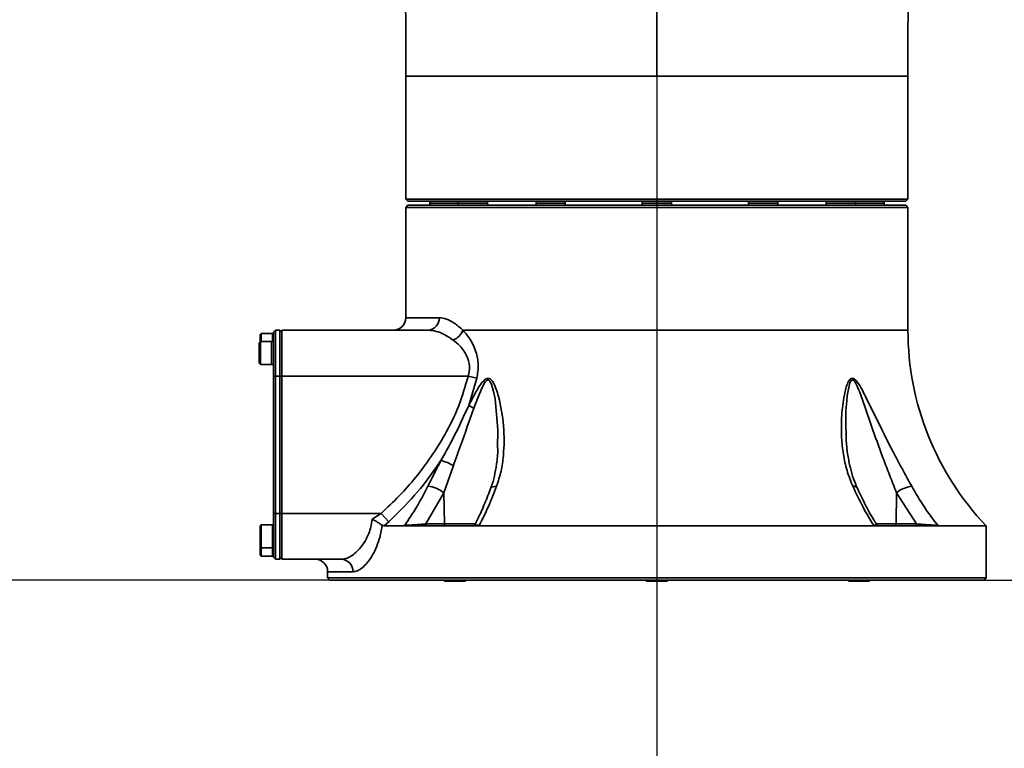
# Model space of a CAD drawing. Header units: millimetres. Extents: x -27 to 8086, y 0 to 7529.
# Tile 26 of 51: x 3268 to 3504, y 4640 to 4815. Entities that reach past the tile are written whole.
import ezdxf

# ---------------------------------------------------------------- set-up
doc = ezdxf.new("R2010")
doc.units = ezdxf.units.MM
doc.header["$LTSCALE"] = 10
doc.header["$PDSIZE"] = -1
doc.linetypes.add('CENTER', pattern=[10.16, 6.35, -1.27, 1.27, -1.27])
doc.linetypes.add('CENTERX2', pattern=[20.32, 12.7, -2.54, 2.54, -2.54])
doc.layers.add('中心线层', color=1, linetype='CENTER')
doc.dimstyles.new('ISO-25', dxfattribs={"dimtxt": 50, "dimasz": 40, "dimexe": 10, "dimexo": 10, "dimgap": 8, "dimtad": 1, "dimdec": 1, "dimtxsty": 'Standard', "dimcen": 2.5, "dimclrd": 1, "dimclre": 1, "dimclrt": 3, "dimadec": 0, "dimazin": 0, "dimtfac": 1, "dimtdec": 1, "dimtmove": 0, "dimatfit": 3, "dimfxl": 1, "dimarcsym": 0})

# ---------------------------------------------------------------- blocks, each defined once
blk = doc.blocks.new('*D178')
at = {"layer": 'Defpoints', "color": 0, "linetype": 'ByBlock', "transparency": 16777216}
for p in [(3578.78, 4898.28), (3665.06, 4898.28), (3477.64, 4680.78)]:
    blk.add_point(p, dxfattribs=at)
at = {"layer": '中心线层', "color": 1, "linetype": 'ByBlock', "lineweight": -2, "transparency": 16777216}
for p, q in [((3588.78, 4898.28), (3675.06, 4898.28)), ((3665.06, 4720.78), (3665.06, 4858.28)), ((3487.64, 4680.78), (3675.06, 4680.78))]:
    blk.add_line(p, q, dxfattribs=at)
at = {"layer": '中心线层', "color": 1, "linetype": 'ByBlock', "transparency": 16777216}
for points in [[(3658.4, 4858.28), (3671.73, 4858.28), (3665.06, 4898.28)], [(3658.4, 4720.78), (3671.73, 4720.78), (3665.06, 4680.78)]]:
    blk.add_solid(points, dxfattribs=at)
at = {"layer": '中心线层', "color": 3, "linetype": 'ByBlock', "transparency": 16777216, "insert": (3628.97, 4789.53), "char_height": 50, "attachment_point": 5, "rotation": 90}
blk.add_mtext('217,5', dxfattribs=at)
blk = doc.blocks.new('*D184')
at = {"layer": 'Defpoints', "color": 0, "linetype": 'ByBlock', "transparency": 16777216}
for p in [(2267.4, 5884.78), (3420.84, 5884.78), (3420.84, 4680.78)]:
    blk.add_point(p, dxfattribs=at)
at = {"layer": '中心线层', "color": 1, "linetype": 'ByBlock', "lineweight": -2, "transparency": 16777216}
for p, q in [((3410.84, 5884.78), (2257.4, 5884.78)), ((2267.4, 4720.78), (2267.4, 5844.78)), ((3410.84, 4680.78), (2257.4, 4680.78))]:
    blk.add_line(p, q, dxfattribs=at)
at = {"layer": '中心线层', "color": 1, "linetype": 'ByBlock', "transparency": 16777216}
for points in [[(2260.74, 5844.78), (2274.07, 5844.78), (2267.4, 5884.78)], [(2260.74, 4720.78), (2274.07, 4720.78), (2267.4, 4680.78)]]:
    blk.add_solid(points, dxfattribs=at)
at = {"layer": '中心线层', "color": 3, "linetype": 'ByBlock', "transparency": 16777216, "insert": (2234.12, 5282.78), "char_height": 50, "attachment_point": 5, "rotation": 90}
blk.add_mtext('1204', dxfattribs=at)
blk = doc.blocks.new('*D185')
at = {"layer": 'Defpoints', "color": 0, "linetype": 'ByBlock', "transparency": 16777216}
for p in [(3420.84, 4680.78), (2265.29, 3911.78), (3420.84, 3911.78)]:
    blk.add_point(p, dxfattribs=at)
at = {"layer": '中心线层', "color": 1, "linetype": 'ByBlock', "lineweight": -2, "transparency": 16777216}
for p, q in [((3410.84, 4680.78), (2255.29, 4680.78)), ((2265.29, 4640.78), (2265.29, 3951.78)), ((3410.84, 3911.78), (2255.29, 3911.78))]:
    blk.add_line(p, q, dxfattribs=at)
at = {"layer": '中心线层', "color": 1, "linetype": 'ByBlock', "transparency": 16777216}
for points in [[(2258.63, 4640.78), (2271.96, 4640.78), (2265.29, 4680.78)], [(2258.63, 3951.78), (2271.96, 3951.78), (2265.29, 3911.78)]]:
    blk.add_solid(points, dxfattribs=at)
at = {"layer": '中心线层', "color": 3, "linetype": 'ByBlock', "transparency": 16777216, "insert": (2232.29, 4296.28), "char_height": 50, "attachment_point": 5, "rotation": 90}
blk.add_mtext('769', dxfattribs=at)
blk = doc.blocks.new('*D188')
at = {"layer": 'Defpoints', "color": 0, "linetype": 'ByBlock', "transparency": 16777216}
for p in [(2434.34, 4898.28), (3420.84, 4898.28), (3420.84, 3620.41)]:
    blk.add_point(p, dxfattribs=at)
at = {"layer": '中心线层', "color": 1, "linetype": 'ByBlock', "lineweight": -2, "transparency": 16777216}
for p, q in [((2434.34, 4888.28), (2434.34, 3610.41)), ((3420.84, 4888.28), (3420.84, 3610.41)), ((2474.34, 3620.41), (3380.84, 3620.41))]:
    blk.add_line(p, q, dxfattribs=at)
at = {"layer": '中心线层', "color": 1, "linetype": 'ByBlock', "transparency": 16777216}
for points in [[(2474.34, 3627.08), (2474.34, 3613.74), (2434.34, 3620.41)], [(3380.84, 3627.08), (3380.84, 3613.74), (3420.84, 3620.41)]]:
    blk.add_solid(points, dxfattribs=at)
at = {"layer": '中心线层', "color": 3, "linetype": 'ByBlock', "transparency": 16777216, "insert": (2927.59, 3656.5), "char_height": 50, "attachment_point": 5}
blk.add_mtext('986,5', dxfattribs=at)
blk = doc.blocks.new('*D189')
at = {"layer": 'Defpoints', "color": 0, "linetype": 'ByBlock', "transparency": 16777216}
for p in [(3420.84, 4898.28), (4407.34, 4898.28), (4407.34, 3619.05)]:
    blk.add_point(p, dxfattribs=at)
at = {"layer": '中心线层', "color": 1, "linetype": 'ByBlock', "lineweight": -2, "transparency": 16777216}
for p, q in [((3420.84, 4888.28), (3420.84, 3609.05)), ((4407.34, 4888.28), (4407.34, 3609.05)), ((3460.84, 3619.05), (4367.34, 3619.05))]:
    blk.add_line(p, q, dxfattribs=at)
at = {"layer": '中心线层', "color": 1, "linetype": 'ByBlock', "transparency": 16777216}
for points in [[(3460.84, 3625.72), (3460.84, 3612.38), (3420.84, 3619.05)], [(4367.34, 3625.72), (4367.34, 3612.38), (4407.34, 3619.05)]]:
    blk.add_solid(points, dxfattribs=at)
at = {"layer": '中心线层', "color": 3, "linetype": 'ByBlock', "transparency": 16777216, "insert": (3914.09, 3655.14), "char_height": 50, "attachment_point": 5}
blk.add_mtext('986,5', dxfattribs=at)

msp = doc.modelspace()

# ---------------------------------------------------------------- linework, layer by layer
at = {"linetype": 'Continuous', "lineweight": 35}
for p, q in [((3360.59, 4801.78), (3360.59, 4779.28)), ((3481.09, 4772.28), (3481.09, 4801.78)), ((3360.59, 4779.28), (3360.61, 4779.26)), ((3360.59, 4779.28), (3360.61, 4779.28)), ((3360.61, 4772.28), (3360.61, 4779.28)), ((3360.61, 4772.28), (3481.09, 4772.28)), ((3361.09, 4771.78), (3360.61, 4772.28)), ((3360.61, 4770.28), (3361.09, 4770.78)), ((3481.09, 4770.28), (3360.61, 4770.28)), ((3360.61, 4763.28), (3360.61, 4770.28)), ((3480.59, 4771.78), (3361.09, 4771.78)), ((3361.09, 4770.78), (3480.59, 4770.78)), ((3366.34, 4771.78), (3366.34, 4771.28)), ((3366.34, 4771.28), (3366.34, 4770.78)), ((3367.92, 4771.28), (3366.34, 4771.28)), ((3366.34, 4771.28), (3373.17, 4771.28)), ((3373.17, 4771.28), (3367.92, 4771.28)), ((3373.17, 4771.78), (3373.17, 4771.28)), ((3373.17, 4771.28), (3373.17, 4770.78)), ((3376.48, 4771.28), (3373.17, 4771.28)), ((3373.17, 4771.28), (3380.17, 4771.28)), ((3380.17, 4771.28), (3376.48, 4771.28)), ((3380.17, 4771.28), (3380.17, 4771.78)), ((3380.17, 4770.78), (3380.17, 4771.28)), ((3391.84, 4771.78), (3391.84, 4771.28)), ((3391.84, 4771.28), (3391.84, 4770.78)), ((3396.92, 4771.28), (3391.84, 4771.28)), ((3391.84, 4771.28), (3398.84, 4771.28)), ((3398.84, 4771.28), (3396.92, 4771.28)), ((3398.84, 4771.28), (3398.84, 4771.78)), ((3398.84, 4770.78), (3398.84, 4771.28)), ((3417.34, 4771.78), (3417.34, 4771.28)), ((3417.34, 4771.28), (3417.34, 4770.78)), ((3423.77, 4771.28), (3417.34, 4771.28)), ((3417.34, 4771.28), (3424.34, 4771.28)), ((3424.34, 4771.28), (3423.77, 4771.28)), ((3424.34, 4771.28), (3424.34, 4771.78)), ((3424.34, 4770.78), (3424.34, 4771.28)), ((3442.84, 4771.78), (3442.84, 4771.28)), ((3442.84, 4771.28), (3442.84, 4770.78)), ((3449.84, 4771.28), (3442.84, 4771.28)), ((3449.84, 4771.28), (3449.84, 4771.78)), ((3449.84, 4770.78), (3449.84, 4771.28)), ((3461.5, 4771.78), (3461.5, 4771.28)), ((3461.5, 4771.28), (3461.5, 4770.78)), ((3468.5, 4771.28), (3461.5, 4771.28)), ((3461.5, 4771.28), (3461.88, 4771.28)), ((3461.88, 4771.28), (3468.5, 4771.28)), ((3468.5, 4771.28), (3468.5, 4771.78)), ((3468.5, 4770.78), (3468.5, 4771.28)), ((3475.34, 4771.28), (3468.5, 4771.28)), ((3468.5, 4771.28), (3469.92, 4771.28)), ((3469.92, 4771.28), (3475.34, 4771.28)), ((3475.34, 4771.28), (3475.34, 4771.78)), ((3475.34, 4770.78), (3475.34, 4771.28)), ((3480.59, 4771.78), (3481.09, 4772.28)), ((3481.09, 4770.28), (3480.59, 4770.78)), ((3481.09, 4740.78), (3481.09, 4770.28)), ((3360.61, 4763.29), (3360.59, 4763.28)), ((3360.59, 4763.28), (3360.59, 4743.78)), ((3360.61, 4763.28), (3360.59, 4763.28)), ((3360.59, 4743.78), (3368.59, 4743.78)), ((3325.91, 4740.03), (3325.61, 4739.73)), ((3325.61, 4738), (3325.61, 4739.73)), ((3328.61, 4740.03), (3325.91, 4740.03)), ((3325.91, 4740.03), (3325.91, 4738.03)), ((3328.84, 4740.03), (3328.61, 4740.03)), ((3328.61, 4740.03), (3328.61, 4738.03)), ((3329.34, 4740.78), (3328.84, 4740.28)), ((3328.84, 4729.78), (3328.84, 4740.28)), ((3329.34, 4740.78), (3329.34, 4729.78)), ((3329.34, 4740.78), (3330.34, 4740.78)), ((3330.34, 4729.78), (3330.34, 4740.78)), ((3330.84, 4740.28), (3330.34, 4740.78)), ((3330.84, 4740.78), (3365.99, 4740.78)), ((3330.84, 4729.78), (3330.84, 4740.78)), ((3481.09, 4740.78), (3374.29, 4740.78)), ((3325.69, 4738.03), (3325.39, 4737.73)), ((3325.39, 4732.83), (3325.39, 4737.73)), ((3328.39, 4738.03), (3325.69, 4738.03)), ((3325.69, 4738.03), (3325.69, 4732.53)), ((3328.84, 4738.03), (3328.39, 4738.03)), ((3328.39, 4738.03), (3328.39, 4732.53)), ((3325.39, 4732.83), (3325.69, 4732.53)), ((3325.69, 4732.53), (3328.39, 4732.53)), ((3328.39, 4732.53), (3328.84, 4732.53)), ((3328.84, 4696.78), (3328.84, 4729.78)), ((3329.34, 4729.78), (3328.84, 4729.78)), ((3330.34, 4729.78), (3329.34, 4729.78)), ((3329.34, 4729.78), (3329.34, 4696.78)), ((3330.34, 4696.78), (3330.34, 4729.78)), ((3330.84, 4729.78), (3330.34, 4729.78)), ((3330.84, 4696.78), (3330.84, 4729.78)), ((3375.57, 4729.78), (3330.84, 4729.78)), ((3377.65, 4729.27), (3375.57, 4729.78)), ((3377.65, 4729.27), (3375.7, 4722.73)), ((3372.01, 4708.25), (3369.68, 4701.75)), ((3369.68, 4701.75), (3365.43, 4694.26)), ((3369.85, 4694.26), (3369.68, 4701.75)), ((3478.22, 4694.26), (3478.35, 4701.75)), ((3483.11, 4694.26), (3478.35, 4701.75)), ((3328.84, 4686.28), (3328.84, 4696.78)), ((3329.34, 4696.78), (3328.84, 4696.78)), ((3329.34, 4696.78), (3330.34, 4696.78)), ((3329.34, 4696.78), (3329.34, 4685.78)), ((3330.34, 4685.78), (3330.34, 4696.78)), ((3330.84, 4696.78), (3330.34, 4696.78)), ((3330.84, 4685.78), (3330.84, 4696.78)), ((3330.84, 4696.78), (3354.66, 4696.78)), ((3352.54, 4695.37), (3354.66, 4696.78)), ((3356.49, 4694.75), (3354.66, 4696.78)), ((3356.49, 4694.75), (3355.39, 4693.78)), ((3325.91, 4694.03), (3325.61, 4693.73)), ((3325.61, 4688.83), (3325.61, 4693.73)), ((3328.61, 4694.03), (3325.91, 4694.03)), ((3325.91, 4694.03), (3325.91, 4688.53)), ((3328.84, 4694.03), (3328.61, 4694.03)), ((3328.61, 4694.03), (3328.61, 4688.53)), ((3355.39, 4693.78), (3354.93, 4693.94)), ((3359.54, 4693.78), (3355.39, 4693.78)), ((3377.28, 4693.78), (3360.89, 4693.78)), ((3365.43, 4694.26), (3369.85, 4694.26)), ((3369.85, 4694.26), (3377.3, 4694.26)), ((3472.16, 4693.78), (3379.05, 4693.78)), ((3473.47, 4694.26), (3478.22, 4694.26)), ((3487.79, 4693.78), (3473.74, 4693.78)), ((3478.22, 4694.26), (3483.11, 4694.26)), ((3499.84, 4693.78), (3488.89, 4693.78)), ((3499.84, 4681.28), (3499.84, 4693.78)), ((3325.61, 4688.83), (3325.91, 4688.53)), ((3325.61, 4686.83), (3325.61, 4688.83)), ((3325.91, 4688.53), (3328.61, 4688.53)), ((3325.91, 4688.53), (3325.91, 4686.53)), ((3328.61, 4688.53), (3328.84, 4688.53)), ((3328.61, 4688.53), (3328.61, 4686.53)), ((3325.61, 4686.83), (3325.91, 4686.53)), ((3325.91, 4686.53), (3328.61, 4686.53)), ((3328.61, 4686.53), (3328.84, 4686.53)), ((3329.34, 4685.78), (3328.84, 4686.28)), ((3330.34, 4685.78), (3329.34, 4685.78)), ((3330.84, 4686.28), (3330.34, 4685.78)), ((3345.13, 4685.78), (3330.84, 4685.78)), ((3341.84, 4682.78), (3341.84, 4681.28)), ((3347.9, 4682.78), (3341.84, 4682.78)), ((3341.84, 4681.28), (3342.34, 4680.78)), ((3341.84, 4681.28), (3499.84, 4681.28)), ((3499.34, 4680.78), (3342.34, 4680.78)), ((3369.64, 4680.78), (3369.89, 4680.53)), ((3374.79, 4680.53), (3369.89, 4680.53)), ((3374.79, 4680.53), (3375.04, 4680.78)), ((3418.14, 4680.78), (3418.39, 4680.53)), ((3423.29, 4680.53), (3418.39, 4680.53)), ((3423.29, 4680.53), (3423.54, 4680.78)), ((3466.63, 4680.78), (3466.88, 4680.53)), ((3468.11, 4680.53), (3466.88, 4680.53)), ((3471.78, 4680.53), (3468.11, 4680.53)), ((3471.78, 4680.53), (3472.03, 4680.78)), ((3499.34, 4680.78), (3499.84, 4681.28))]:
    msp.add_line(p, q, dxfattribs=at)
at = {"linetype": 'Continuous', "lineweight": 35, "flags": 128}
for points in [[(3382.59, 4712.42), (3382.71, 4716.86), (3382.01, 4724.29), (3381.67, 4726.08), (3381.17, 4727.79), (3380.78, 4728.52), (3380.5, 4728.77), (3380.32, 4728.82), (3380.23, 4728.81), (3379.97, 4728.69), (3379.95, 4728.67), (3379.64, 4728.36), (3378.88, 4727.02), (3377.86, 4724.57), (3376.94, 4722.04), (3376.94, 4722.04)], [(3382.38, 4703.29), (3381.93, 4703.27), (3381.54, 4703.19), (3381.23, 4703.05), (3381.02, 4702.86), (3380.92, 4702.69)], [(3365.43, 4694.26), (3365.43, 4694.16), (3365.45, 4694.07), (3365.48, 4693.99), (3365.52, 4693.92), (3365.57, 4693.86), (3365.62, 4693.81), (3365.68, 4693.79), (3365.74, 4693.78)], [(3369.85, 4694.26), (3369.86, 4694.16), (3369.87, 4694.07), (3369.9, 4693.99), (3369.94, 4693.92), (3369.99, 4693.86), (3370.04, 4693.81), (3370.1, 4693.79), (3370.16, 4693.78)], [(3478.22, 4694.26), (3478.21, 4694.16), (3478.19, 4694.07), (3478.17, 4693.99), (3478.14, 4693.92), (3478.1, 4693.86), (3478.06, 4693.81), (3478.01, 4693.79), (3477.97, 4693.78)], [(3483.11, 4694.26), (3483.11, 4694.16), (3483.09, 4694.07), (3483.07, 4693.99), (3483.04, 4693.92), (3483, 4693.86), (3482.96, 4693.81), (3482.91, 4693.79), (3482.86, 4693.78)]]:
    msp.add_lwpolyline(points, dxfattribs=at)
at = {"linetype": 'Continuous', "lineweight": 35}
for centre, radius, start, end in [((3357.59, 4743.78), 3, 270, 0), ((3365.77, 4743.59), 2.82, 274.3594, 3.7794), ((3370.3, 4742.38), 4.3, 292.8675, 338.1), ((3549.37, 4740.78), 68.28, 180, 223.4977), ((3385.55, 4738.94), 18.97, 238.7285, 242.9997), ((3365.63, 4697.39), 12.59, 59.5598, 74.3431), ((3365.38, 4696.6), 6.71, 50.1258, 85.6804), ((3468.06, 4702.21), 1.1, 37.3797, 100.8893), ((3482.89, 4696.1), 7.25, 97.0849, 128.7763), ((3376.72, 4694.28), 0.5, 270.0034, 335.663), ((3474.04, 4694.28), 0.5, 209.387, 269.9868), ((3338.84, 4682.78), 3, 0, 90), ((3345.01, 4682.89), 2.89, 357.8066, 87.6242)]:
    msp.add_arc(centre, radius, start, end, dxfattribs=at)
for points, knots in [([(3358.13, 4888.22), (3358.13, 4888.09), (3358.11, 4887.02), (3358.12, 4884.89), (3358.16, 4881.58), (3358.26, 4877.85), (3358.4, 4873.5), (3358.62, 4868.94), (3358.83, 4864.83), (3359.01, 4861.4), (3359.17, 4858.36), (3359.34, 4855.42), (3359.5, 4852.47), (3359.68, 4848.98), (3359.9, 4844.51), (3360.16, 4838.61), (3360.36, 4832.11), (3360.49, 4825.2), (3360.56, 4818.08), (3360.59, 4810.18), (3360.59, 4804.66), (3360.59, 4801.78)], [0, 0, 0, 0, 0.0049032, 0.041849, 0.0782077, 0.1226461, 0.1765612, 0.2341223, 0.2811451, 0.3180876, 0.3519616, 0.3856524, 0.4192313, 0.4535778, 0.5055039, 0.5731209, 0.6562745, 0.7289887, 0.810576, 0.9008843, 1, 1, 1, 1]), ([(3481.09, 4801.78), (3481.09, 4804.66), (3481.08, 4810.16), (3481.11, 4818.03), (3481.18, 4825.14), (3481.31, 4832.05), (3481.51, 4838.54), (3481.77, 4844.44), (3481.99, 4848.91), (3482.17, 4852.4), (3482.33, 4855.35), (3482.5, 4858.28), (3482.66, 4861.3), (3482.84, 4864.7), (3483.05, 4868.77), (3483.27, 4873.43), (3483.42, 4877.95), (3483.52, 4881.94), (3483.57, 4885.35), (3483.55, 4887.29), (3483.54, 4888.21)], [0, 0, 0, 0, 0.098861, 0.188963, 0.270391, 0.342998, 0.42608, 0.493712, 0.545739, 0.580083, 0.613576, 0.647182, 0.680971, 0.71757, 0.764059, 0.820975, 0.879092, 0.92623, 0.965161, 1, 1, 1, 1]), ([(3420.84, 4835.42), (3420.84, 4834.89), (3420.84, 4833.61), (3420.84, 4830.9), (3420.84, 4826.69), (3420.84, 4821.24), (3420.84, 4814.76), (3420.84, 4808.27), (3420.84, 4803.94), (3420.84, 4801.78)], [0, 0, 0, 0, 0.066148, 0.159395, 0.252647, 0.439368, 0.626245, 0.813123, 1, 1, 1, 1]), ([(3360.59, 4801.78), (3360.59, 4801.78), (3360.42, 4801.78), (3361.01, 4801.78), (3362.45, 4801.78), (3365.02, 4801.78), (3368.51, 4801.78), (3372.9, 4801.78), (3378.11, 4801.78), (3384.05, 4801.78), (3390.63, 4801.78), (3397.71, 4801.78), (3405.2, 4801.78), (3412.95, 4801.78), (3418.21, 4801.78), (3420.84, 4801.78)], [0, 0, 0, 0, 0.000019, 0.083351, 0.166683, 0.250014, 0.333346, 0.416678, 0.50001, 0.583341, 0.666673, 0.750005, 0.833337, 0.916668, 1, 1, 1, 1]), ([(3420.84, 4801.78), (3423.47, 4801.78), (3428.72, 4801.78), (3436.48, 4801.78), (3443.96, 4801.78), (3451.05, 4801.78), (3457.62, 4801.78), (3463.56, 4801.78), (3468.77, 4801.78), (3473.17, 4801.78), (3476.65, 4801.78), (3479.22, 4801.78), (3480.66, 4801.78), (3481.26, 4801.78), (3481.09, 4801.78), (3481.09, 4801.78)], [0, 0, 0, 0, 0.083332, 0.166664, 0.249996, 0.333328, 0.41666, 0.499992, 0.583324, 0.666656, 0.749988, 0.83332, 0.916652, 0.999984, 1, 1, 1, 1]), ([(3368.59, 4743.78), (3369.16, 4743.71), (3370.33, 4743.57), (3372.29, 4742.57), (3373.61, 4741.39), (3374.29, 4740.78)], [0, 0, 0, 0, 0.3161114, 0.6447453, 1, 1, 1, 1]), ([(3371.97, 4738.42), (3371.25, 4738.9), (3369.89, 4739.82), (3367.85, 4740.61), (3366.61, 4740.72), (3365.99, 4740.78)], [0, 0, 0, 0, 0.354681, 0.672644, 1, 1, 1, 1]), ([(3374.29, 4740.78), (3374.8, 4740.19), (3375.68, 4739.18), (3376.73, 4737.38), (3377.59, 4735.29), (3378.15, 4732.53), (3377.82, 4730.36), (3377.65, 4729.27)], [0, 0, 0, 0, 0.215679, 0.370582, 0.525282, 0.761142, 1, 1, 1, 1]), ([(3375.57, 4729.78), (3375.73, 4730.5), (3375.91, 4731.32), (3375.83, 4732.94), (3375.43, 4734.35), (3374.52, 4735.9), (3373.41, 4737.24), (3372.51, 4737.98), (3371.97, 4738.42)], [0, 0, 0, 0, 0.199435, 0.225168, 0.451325, 0.609532, 0.768149, 1, 1, 1, 1]), ([(3354.66, 4696.78), (3356.13, 4698.15), (3359.05, 4700.9), (3363.06, 4705.47), (3366.75, 4710.36), (3370.25, 4716), (3373.43, 4722.43), (3374.85, 4727.31), (3375.57, 4729.78)], [0, 0, 0, 0, 0.1518891, 0.3037663, 0.4596094, 0.6154187, 0.8060076, 1, 1, 1, 1]), ([(3375.7, 4722.73), (3376.02, 4723.33), (3376.86, 4724.97), (3378.01, 4727.07), (3379.13, 4728.59), (3379.8, 4729.1), (3380.23, 4729.24), (3380.64, 4729.2), (3381.13, 4728.89), (3381.74, 4728.04), (3382.34, 4726.65), (3383.34, 4723.17), (3384.25, 4717.8), (3384.21, 4711.73), (3383.55, 4706.9), (3382.77, 4704.5), (3382.38, 4703.29)], [0, 0, 0, 0, 0.0522409, 0.1415501, 0.1866811, 0.2022093, 0.215488, 0.2289225, 0.2445064, 0.2724555, 0.3241721, 0.3761546, 0.5797027, 0.7832917, 0.8916981, 1, 1, 1, 1]), ([(3467.85, 4703.29), (3467.35, 4704.55), (3466.35, 4707.07), (3465.53, 4710.99), (3465.09, 4715.23), (3465.07, 4719.78), (3465.53, 4724.01), (3466.2, 4727.07), (3466.84, 4728.59), (3467.31, 4729.1), (3467.64, 4729.24), (3468.01, 4729.2), (3468.49, 4728.89), (3469.19, 4728.04), (3470.02, 4726.65), (3471.76, 4723.17), (3474.37, 4717.8), (3477.39, 4711.73), (3480.01, 4706.9), (3481.33, 4704.5), (3481.99, 4703.29)], [0, 0, 0, 0, 0.0724602, 0.1452619, 0.2179296, 0.30553, 0.3930906, 0.4502809, 0.479181, 0.4891248, 0.4976279, 0.5062309, 0.5162102, 0.5341078, 0.5672251, 0.6005128, 0.7308574, 0.8612281, 0.9306475, 1, 1, 1, 1]), ([(3478.35, 4701.75), (3477.85, 4703.01), (3476.85, 4705.54), (3474.92, 4710.56), (3472.63, 4716.83), (3470.76, 4722.43), (3469.43, 4726.08), (3468.84, 4727.53), (3468.33, 4728.44), (3468, 4728.77), (3467.81, 4728.82), (3467.66, 4728.81), (3467.56, 4728.75), (3467.41, 4728.6), (3467.12, 4728.11), (3466.71, 4726.48), (3466.35, 4723.87), (3466.12, 4720.1), (3466.2, 4717.42), (3466.25, 4715.84)], [0, 0, 0, 0, 0.0938324, 0.1884019, 0.3658693, 0.5455963, 0.5891793, 0.6330982, 0.6544894, 0.6651346, 0.6710218, 0.6736746, 0.6816313, 0.6823443, 0.6934608, 0.7295093, 0.8077248, 0.8861521, 1, 1, 1, 1]), ([(3369.03, 4709.52), (3369.91, 4711.07), (3372.33, 4715.37), (3374.39, 4719.86), (3375.7, 4722.73)], [0, 0, 0, 0, 0.361794, 1, 1, 1, 1]), ([(3376.94, 4722.04), (3375.88, 4719.1), (3374.22, 4714.49), (3372.6, 4709.91), (3372.01, 4708.25)], [0, 0, 0, 0, 0.637594, 1, 1, 1, 1]), ([(3468.91, 4702.89), (3468.61, 4703.62), (3467.94, 4705.21), (3467.2, 4707.83), (3466.62, 4710.83), (3466.27, 4713.54), (3466.23, 4715.25), (3466.22, 4715.84)], [0, 0, 0, 0, 0.176218, 0.385319, 0.61603, 0.867682, 1, 1, 1, 1]), ([(3382.69, 4712.41), (3382.69, 4712.32), (3382.69, 4711.06), (3382.44, 4708.82), (3381.89, 4705.83), (3381.39, 4703.86), (3380.98, 4702.87), (3380.91, 4702.7)], [0, 0, 0, 0, 0.025233, 0.377186, 0.675652, 0.945532, 1, 1, 1, 1]), ([(3369.03, 4709.52), (3368.71, 4709.03), (3366.77, 4706.11), (3362.81, 4700.96), (3358.6, 4696.83), (3356.49, 4694.75)], [0, 0, 0, 0, 0.090172, 0.542194, 1, 1, 1, 1]), ([(3365.89, 4703.29), (3366.39, 4704.31), (3367.4, 4706.34), (3368.49, 4708.46), (3369.03, 4709.52)], [0, 0, 0, 0, 0.497197, 1, 1, 1, 1]), ([(3360.32, 4693.93), (3361.3, 4695.37), (3363.32, 4698.32), (3365.01, 4701.6), (3365.89, 4703.29)], [0, 0, 0, 0, 0.484886, 1, 1, 1, 1]), ([(3380.92, 4702.69), (3380.9, 4702.63), (3380.41, 4701.27), (3379.36, 4698.73), (3378.12, 4695.92), (3377.35, 4694.44), (3377.15, 4694.07)], [0, 0, 0, 0, 0.021286, 0.439986, 0.858559, 1, 1, 1, 1]), ([(3382.38, 4703.29), (3381.74, 4701.64), (3380.46, 4698.36), (3378.98, 4695.4), (3378.24, 4693.93)], [0, 0, 0, 0, 0.5029661, 1, 1, 1, 1]), ([(3472.86, 4693.93), (3471.99, 4695.37), (3470.19, 4698.32), (3468.65, 4701.6), (3467.85, 4703.29)], [0, 0, 0, 0, 0.484886, 1, 1, 1, 1]), ([(3473.63, 4694.04), (3473.47, 4694.29), (3472.6, 4695.63), (3471.16, 4698.28), (3469.77, 4701), (3469.07, 4702.59), (3468.95, 4702.88)], [0, 0, 0, 0, 0.092199, 0.499451, 0.907278, 1, 1, 1, 1]), ([(3481.99, 4703.29), (3482.94, 4701.64), (3484.84, 4698.36), (3487.1, 4695.4), (3488.22, 4693.93)], [0, 0, 0, 0, 0.502966, 1, 1, 1, 1]), ([(3345.13, 4685.78), (3345.5, 4685.81), (3346.24, 4685.89), (3347.43, 4686.46), (3348.62, 4687.35), (3349.77, 4688.56), (3350.83, 4690.08), (3351.67, 4691.78), (3352.27, 4693.57), (3352.45, 4694.77), (3352.54, 4695.37)], [0, 0, 0, 0, 0.132004, 0.264055, 0.396176, 0.528254, 0.659446, 0.790425, 0.895283, 1, 1, 1, 1]), ([(3352.54, 4695.37), (3352.55, 4695.37), (3352.85, 4695.21), (3353.47, 4694.88), (3354.32, 4694.38), (3354.73, 4694.08), (3354.93, 4693.94)], [0, 0, 0, 0, 0.004009, 0.332569, 0.665846, 1, 1, 1, 1]), ([(3354.93, 4693.94), (3354.92, 4693.88), (3354.77, 4692.73), (3354.32, 4690.74), (3353.41, 4688.28), (3352.38, 4686.34), (3351.26, 4684.78), (3350.12, 4683.65), (3348.97, 4682.92), (3348.26, 4682.82), (3347.9, 4682.78)], [0, 0, 0, 0, 0.008258, 0.177214, 0.316445, 0.455793, 0.592294, 0.728809, 0.864428, 1, 1, 1, 1]), ([(3359.54, 4693.78), (3359.73, 4693.8), (3359.98, 4693.82), (3360.26, 4693.91), (3360.32, 4693.93), (3360.32, 4693.93)], [0, 0, 0, 0, 0.783176, 0.989697, 1, 1, 1, 1]), ([(3360.89, 4693.78), (3360.67, 4693.8), (3360.22, 4693.85), (3359.77, 4693.8), (3359.54, 4693.78)], [0, 0, 0, 0, 0.475207, 1, 1, 1, 1]), ([(3360.32, 4693.93), (3360.47, 4693.93), (3360.82, 4693.94), (3361.62, 4693.97), (3362.76, 4694.04), (3363.99, 4694.13), (3364.9, 4694.21), (3365.33, 4694.25), (3365.43, 4694.26)], [0, 0, 0, 0, 0.109466, 0.258588, 0.448134, 0.709418, 0.934202, 1, 1, 1, 1]), ([(3376.95, 4693.78), (3376.97, 4693.78), (3377.01, 4693.78), (3377.12, 4693.78), (3377.16, 4693.78)], [0, 0, 0, 0, 0.535161, 1, 1, 1, 1]), ([(3377.21, 4694.05), (3377.19, 4694.04), (3377.12, 4694.01), (3377.3, 4693.97), (3377.69, 4693.94), (3378.08, 4693.93), (3378.24, 4693.93)], [0, 0, 0, 0, 0.105785, 0.484008, 0.78157, 1, 1, 1, 1]), ([(3379.05, 4693.78), (3378.77, 4693.8), (3378.18, 4693.85), (3377.59, 4693.8), (3377.28, 4693.78)], [0, 0, 0, 0, 0.475207, 1, 1, 1, 1]), ([(3378.24, 4693.93), (3378.25, 4693.93), (3378.29, 4693.91), (3378.53, 4693.82), (3378.82, 4693.8), (3379.05, 4693.78)], [0, 0, 0, 0, 0.010304, 0.209453, 1, 1, 1, 1]), ([(3472.16, 4693.78), (3472.36, 4693.8), (3472.62, 4693.82), (3472.82, 4693.91), (3472.86, 4693.93), (3472.86, 4693.93)], [0, 0, 0, 0, 0.783176, 0.989697, 1, 1, 1, 1]), ([(3473.74, 4693.78), (3473.52, 4693.8), (3472.99, 4693.85), (3472.46, 4693.8), (3472.16, 4693.78)], [0, 0, 0, 0, 0.431849, 1, 1, 1, 1]), ([(3472.86, 4693.93), (3473, 4693.93), (3473.33, 4693.94), (3473.61, 4693.97), (3473.59, 4694), (3473.59, 4694.01)], [0, 0, 0, 0, 0.27507, 0.649792, 1, 1, 1, 1]), ([(3473.96, 4693.78), (3473.95, 4693.78), (3473.94, 4693.78), (3473.83, 4693.78), (3473.74, 4693.78)], [0, 0, 0, 0, 0.25296, 1, 1, 1, 1]), ([(3483.11, 4694.26), (3483.6, 4694.22), (3484.54, 4694.14), (3485.94, 4694.04), (3487.05, 4693.97), (3487.81, 4693.94), (3488.1, 4693.93), (3488.22, 4693.93)], [0, 0, 0, 0, 0.290242, 0.551651, 0.741288, 0.890482, 1, 1, 1, 1]), ([(3488.89, 4693.78), (3488.72, 4693.8), (3488.36, 4693.85), (3487.99, 4693.8), (3487.79, 4693.78)], [0, 0, 0, 0, 0.475207, 1, 1, 1, 1]), ([(3488.22, 4693.93), (3488.22, 4693.93), (3488.27, 4693.91), (3488.52, 4693.82), (3488.73, 4693.8), (3488.89, 4693.78)], [0, 0, 0, 0, 0.010304, 0.209453, 1, 1, 1, 1])]:
    msp.add_open_spline(points, degree=3, knots=knots, dxfattribs=at)
at = {"layer": '中心线层', "color": 2, "linetype": 'CENTER'}
msp.add_line((3420.84, 5891.16), (3420.84, 4680.53), dxfattribs=at)
at = {"layer": '中心线层', "linetype": 'CENTERX2', "lineweight": 18}
msp.add_line((3420.84, 4664.93), (3420.84, 4804.53), dxfattribs=at)
at = {"layer": '中心线层', "color": 4, "linetype": 'ByBlock'}
for q in [(2458.61, 4680.78), (4383.06, 4680.78)]:
    msp.add_line((3420.84, 4680.78), q, dxfattribs=at)
msp.add_circle((3420.84, 4898.28), 996, dxfattribs=at)

# ---------------------------------------------------------------- dimensions: what is measured, and where the dimension line sits
for base, p1, p2, picture, middle in [((2267.4, 5884.78), (3420.84, 4680.78), (3420.84, 5884.78), '*D184', (2234.12, 5282.78)), ((3665.06, 4898.28), (3477.64, 4680.78), (3578.78, 4898.28), '*D178', (3628.97, 4789.53)), ((2265.29, 3911.78), (3420.84, 4680.78), (3420.84, 3911.78), '*D185', (2232.29, 4296.28))]:
    dim = msp.add_linear_dim(base=base, p1=p1, p2=p2, angle=90, dimstyle='ISO-25', dxfattribs=at)
    dim.commit()
    dim.dimension.update_dxf_attribs({"geometry": picture, "text_midpoint": middle})
for base, p1, p2, picture, middle in [((3420.84, 3620.41), (2434.34, 4898.28), (3420.84, 4898.28), '*D188', (2927.59, 3656.5)), ((4407.34, 3619.05), (3420.84, 4898.28), (4407.34, 4898.28), '*D189', (3914.09, 3655.14))]:
    dim = msp.add_linear_dim(base=base, p1=p1, p2=p2, dimstyle='ISO-25', dxfattribs=at)
    dim.commit()
    dim.dimension.update_dxf_attribs({"geometry": picture, "text_midpoint": middle})

doc.saveas('drawing.dxf')
